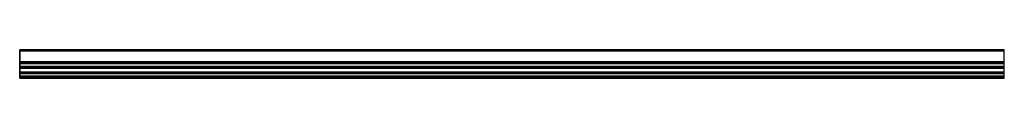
# Model space of a CAD drawing. Header units: millimetres. Extents: x 0 to 2050, y -17 to 42.
import ezdxf

# ---------------------------------------------------------------- set-up
doc = ezdxf.new("R2010")
doc.units = ezdxf.units.MM
doc.header["$LTSCALE"] = 10
doc.linetypes.add('ALLCAD_Strich', pattern=[0.2, 0.15, -0.05])
for name, color, linetype in [('BESCH_KONT_sich_schn_ansi_2d', 40, 'Continuous'), ('BESCH_KONT_sich_schn_grun_2d', 10, 'Continuous'), ('BESCH_KONT_sich_schn_seit_2d', 160, 'Continuous')]:
    doc.layers.add(name, color=color, linetype=linetype)

msp = doc.modelspace()

# ---------------------------------------------------------------- linework, layer by layer
at = {"layer": 'BESCH_KONT_sich_schn_ansi_2d', "linetype": 'ALLCAD_Strich'}
for p, q in [((2050, -17), (0, -17)), ((0, -17, -1), (0, -17)), ((2050, -17, -1), (0, -17, -1)), ((0, -17, -31.5), (0, -17, -1)), ((2050, -17, -31.5), (0, -17, -31.5)), ((0, -17, -33), (0, -17, -31.5)), ((2050, -17, -33), (0, -17, -33)), ((0, -17, -2.5), (0, -17, -2.5)), ((0, -17, -2.5), (0, -17, -2.5)), ((0, -17, -2.5), (0, -17, -2.5)), ((0, -17, -2.5), (0, -17, -2.5)), ((0, -17, -2.5), (0, -17, -2.5)), ((0, -17, -2.5), (0, -17, -2.5)), ((0, -17, -2.5), (0, -17, -2.5)), ((0, -17, -2.5), (0, -17, -2.5)), ((0, -17, -2.5), (0, -17, -2.5)), ((0, -17, -2.5), (0, -17, -2.5)), ((0, -17, -2.5), (0, -17, -2.5)), ((0, -17, -2.5), (0, -17, -2.5)), ((0, -17, -2.5), (0, -17, -2.5)), ((0, -17, -2.5), (0, -17, -2.5)), ((0, -17, -2.5), (0, -17, -2.5)), ((0, -17, -2.5), (0, -17, -2.5)), ((0, -17, -2.5), (0, -17, -2.5)), ((0, -17, -2.5), (0, -17, -2.5)), ((0, -17, -2.5), (0, -17, -2.5)), ((0, -17, -2.5), (0, -17, -2.5)), ((0, -17, -2.5), (0, -17, -2.5)), ((0, -17, -2.5), (0, -17, -2.5)), ((0, -17, -2.5), (0, -17, -2.5)), ((0, -17, -29.5), (2050, -17, -29.5)), ((0, -17, -31), (2050, -17, -31)), ((2050, -17, -28.5), (0, -17, -28.5)), ((2050, -17, -30.5), (0, -17, -30.5)), ((2050, -17, -2.5), (0, -17, -2.5)), ((2050, -17, -30), (0, -17, -30)), ((0, -17, -4.5), (2050, -17, -4.5)), ((0, -17, -5), (2050, -17, -5)), ((2050, -17, -1), (2050, -17)), ((2050, -17, -31.5), (2050, -17, -1)), ((2050, -17, -33), (2050, -17, -31.5))]:
    msp.add_line(p, q, dxfattribs=at)
at = {"layer": 'BESCH_KONT_sich_schn_ansi_2d', "linetype": 'ALLCAD_Strich', "extrusion": (0, 1, 0)}
for radius, start, end in [(0.00093, 90, 180), (0.00093, 180, 270), (0.00116, 90, 180), (0.00116, 180, 270), (0.00271, 360, 90), (0.00271, 270, 0), (0.00116, 90, 180), (0.00116, 180, 270), (0.00271, 360, 90), (0.00271, 270, 0)]:
    msp.add_arc((0, -2.5, -17), radius, start, end, dxfattribs=at)
at = {"layer": 'BESCH_KONT_sich_schn_ansi_2d', "linetype": 'ALLCAD_Strich', "extrusion": (0, -1, 0)}
for radius, start, end in [(0.00217, 270, 0), (0.00217, 360, 90), (0.00271, 270, 0), (0.00271, 360, 90), (0.00116, 180, 270), (0.00116, 90, 180), (0.00271, 270, 0), (0.00271, 360, 90), (0.00116, 180, 270), (0.00116, 90, 180)]:
    msp.add_arc((0, -2.5, 17), radius, start, end, dxfattribs=at)
at = {"layer": 'BESCH_KONT_sich_schn_grun_2d', "linetype": 'ALLCAD_Strich'}
for p, q in [((2050, 42, -33), (0, 42, -33)), ((0, -15.5, -33), (0, 42, -33)), ((2050, -15.5, -33), (2050, 42, -33)), ((0, 39.5, -33), (0, 39.5, -33)), ((0, 39.5, -33), (0, 39.5, -33)), ((0, 39.5, -33), (0, 39.5, -33)), ((0, 39.5, -33), (0, 39.5, -33)), ((0, 39.5, -33), (0, 39.5, -33)), ((0, 39.5, -33), (0, 39.5, -33)), ((0, 39.5, -33), (0, 39.5, -33)), ((0, 39.5, -33), (0, 39.5, -33)), ((0, 39.5, -33), (0, 39.5, -33)), ((2050, 39.5, -33), (0, 39.5, -33)), ((0, 39.5, -33), (0, 39.5, -33)), ((0, 39.5, -33), (0, 39.5, -33)), ((0, 39.5, -33), (0, 39.5, -33)), ((0, 39.5, -33), (0, 39.5, -33)), ((0, 39.5, -33), (0, 39.5, -33)), ((0, 39.5, -33), (0, 39.5, -33)), ((0, 39.5, -33), (0, 39.5, -33)), ((0, 39.5, -33), (0, 39.5, -33)), ((0, 39.5, -33), (0, 39.5, -33)), ((0, 39.5, -33), (0, 39.5, -33)), ((0, 39.5, -33), (0, 39.5, -33)), ((0, 39.5, -33), (0, 39.5, -33)), ((0, 39.5, -33), (0, 39.5, -33)), ((0, 39.5, -33), (0, 39.5, -33)), ((0, 39.5, -33), (0, 39.5, -33)), ((0, 39.5, -33), (0, 39.5, -33)), ((0, 39.5, -33), (0, 39.5, -33)), ((0, 39.5, -33), (0, 39.5, -33)), ((0, 39.5, -33), (0, 39.5, -33)), ((0, 39.5, -33), (0, 39.5, -33)), ((0, 39.5, -33), (0, 39.5, -33)), ((0, 39.5, -33), (0, 39.5, -33)), ((0, 39.5, -33), (0, 39.5, -33)), ((0, 39.5, -33), (0, 39.5, -33)), ((0, 39.5, -33), (0, 39.5, -33)), ((0, 39.5, -33), (0, 39.5, -33)), ((0, 39.5, -33), (0, 39.5, -33)), ((0, 39.5, -33), (0, 39.5, -33)), ((0, 39.5, -33), (0, 39.5, -33)), ((2050, 17, -33), (0, 17, -33)), ((2050, 14.5, -33), (0, 14.5, -33)), ((2050, 12.9, -33), (0, 12.9, -33)), ((2050, 7.5, -33), (0, 7.5, -33)), ((0, 6, -33), (2050, 6, -33)), ((2050, 5.5, -33), (0, 5.5, -33)), ((0, 4.5, -33), (2050, 4.5, -33)), ((0, 4, -33), (2050, 4, -33)), ((0, -4, -33), (2050, -4, -33)), ((2050, -4.5, -33), (0, -4.5, -33)), ((0, -5.5, -33), (2050, -5.5, -33)), ((0, -6, -33), (2050, -6, -33)), ((0, -7.5, -33), (2050, -7.5, -33)), ((2050, -12.9, -33), (0, -12.9, -33)), ((2050, -14.5, -33), (0, -14.5, -33)), ((2050, -15.5, -33), (0, -15.5, -33)), ((0, -16.5, -33), (0, -15.5, -33)), ((2050, -16.5, -33), (0, -16.5, -33)), ((0, -17, -33), (0, -16.5, -33)), ((2050, -17, -33), (0, -17, -33)), ((2050, -16.5, -33), (2050, -15.5, -33)), ((2050, -17, -33), (2050, -16.5, -33))]:
    msp.add_line(p, q, dxfattribs=at)
at = {"layer": 'BESCH_KONT_sich_schn_seit_2d', "linetype": 'ALLCAD_Strich'}
for p, q in [((0, 42, -33), (0, 7.5, -33)), ((0, 42), (0, 42, -33)), ((0, -15.5), (0, 42)), ((0, 39.5, -30.5), (0, 39.5, -2.5)), ((0, 39.5, -2.5), (0, 39.5, -2.5)), ((0, 39.5, -2.5), (0, 39.5, -2.5)), ((0, 39.5, -2.5), (0, 39.5, -2.5)), ((0, 39.5, -2.5), (0, 39.5, -2.5)), ((0, 39.5, -2.5), (0, 39.5, -2.5)), ((0, 39.5, -2.5), (0, 39.5, -2.5)), ((0, 39.5, -2.5), (0, 17, -2.5)), ((0, 39.5, -2.5), (0, 39.5, -2.5)), ((0, 17, -30.5), (0, 39.5, -30.5)), ((0, 39.5, -2.5), (0, 39.5, -2.5)), ((0, 39.5, -2.5), (0, 39.5, -2.5)), ((0, 39.5, -2.5), (0, 39.5, -2.5)), ((0, 39.5, -2.5), (0, 39.5, -2.5)), ((0, 39.5, -2.5), (0, 39.5, -2.5)), ((0, 39.5, -2.5), (0, 39.5, -2.5)), ((0, 39.5, -2.5), (0, 39.5, -2.5)), ((0, 39.5, -2.5), (0, 39.5, -2.5)), ((0, 39.5, -2.5), (0, 39.5, -2.5)), ((0, 39.5, -2.5), (0, 39.5, -2.5)), ((0, 39.5, -2.5), (0, 39.5, -2.5)), ((0, 39.5, -2.5), (0, 39.5, -2.5)), ((0, 17, -2.5), (0, 17, -30.5)), ((0, 14.5, -2.5), (0, 5.5, -2.5)), ((0, 14.5, -28.5), (0, 14.5, -2.5)), ((0, 12.9, -28.5), (0, 14.5, -28.5)), ((0, 7.5, -31), (0, 12.9, -29.5)), ((0, 12.9, -29.5), (0, 12.9, -28.5)), ((0, 7.5, -33), (0, 7.5, -31)), ((0, 6, -5), (0, 4, -5)), ((0, 6, -4.5), (0, 6, -5)), ((0, 5.5, -4.5), (0, 6, -4.5)), ((0, 5.5, -2.5), (0, 5.5, -4.5)), ((0, 4.5, -2.5), (0, -4.5, -2.5)), ((0, 4.5, -4.5), (0, 4.5, -2.5)), ((0, 4, -4.5), (0, 4.5, -4.5)), ((0, 4, -5), (0, 4, -4.5)), ((0, -4.5, -4.5), (0, -4, -4.5)), ((0, -4, -4.5), (0, -4, -5)), ((0, -4, -5), (0, -6, -5)), ((0, -4.5, -2.5), (0, -4.5, -4.5)), ((0, -5.5, -2.5), (0, -14.5, -2.5)), ((0, -6, -4.5), (0, -5.5, -4.5)), ((0, -5.5, -4.5), (0, -5.5, -2.5)), ((0, -6, -5), (0, -6, -4.5)), ((0, -12.9, -29.5), (0, -7.5, -31)), ((0, -7.5, -31), (0, -7.5, -33)), ((0, -7.5, -33), (0, -15.5, -33)), ((0, -12.9, -28.5), (0, -12.9, -29.5)), ((0, -14.5, -28.5), (0, -12.9, -28.5)), ((0, -14.5, -2.5), (0, -14.5, -28.5)), ((0, -15.5, -2.5), (0, -15.5)), ((0, -16.5, -2.5), (0, -15.5, -2.5)), ((0, -15.5, -30), (0, -16.5, -30)), ((0, -15.5, -33), (0, -15.5, -30)), ((0, -16.5, -1), (0, -16.5, -2.5)), ((0, -17, -1), (0, -16.5, -1)), ((0, -16.5, -31.5), (0, -17, -31.5)), ((0, -16.5, -30), (0, -16.5, -31.5)), ((0, -17, -31.5), (0, -17, -1))]:
    msp.add_line(p, q, dxfattribs=at)

doc.saveas('drawing.dxf')
